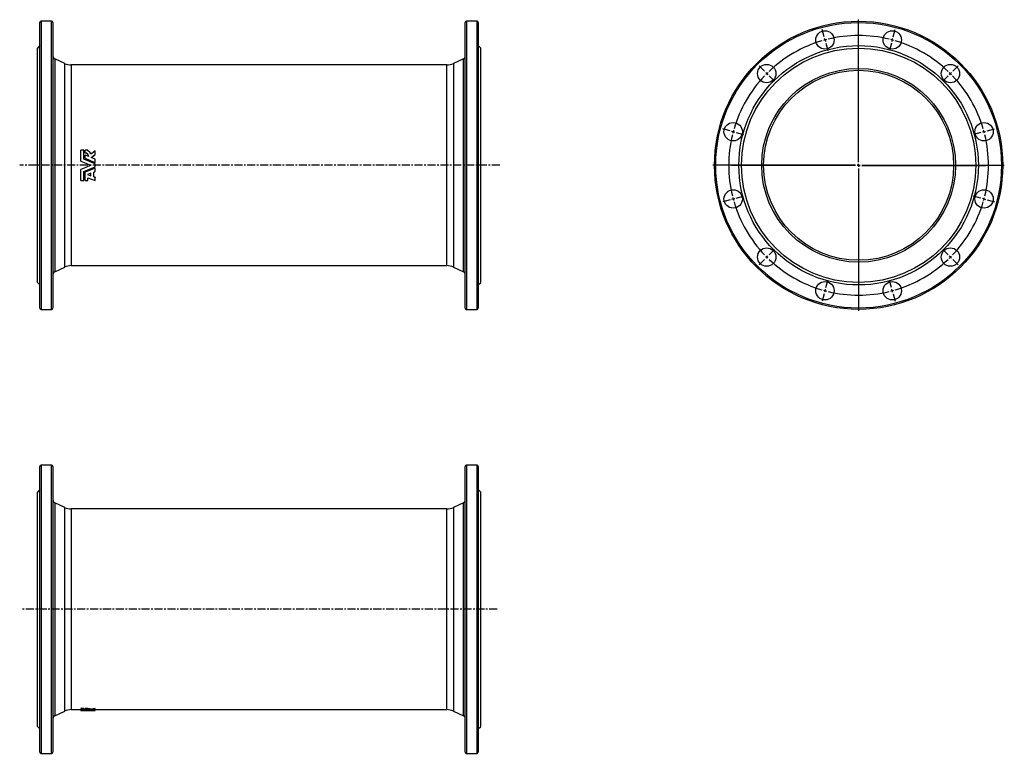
# Model space of a CAD drawing. Extents: x -198 to 1356, y -149 to 1010.
import ezdxf

# ---------------------------------------------------------------- set-up
doc = ezdxf.new("R2010")
doc.units = 0
doc.linetypes.add('CENTERX2', pattern=[20.32, 12.7, -2.54, 2.54, -2.54])
doc.layers.get('0').update_dxf_attribs({"linetype": 'CONTINUOUS'})
doc.layers.add('FORMAT', color=7, linetype='CONTINUOUS')

# ---------------------------------------------------------------- blocks, each defined once
blk = doc.blocks.new('SW_CENTERMARKSYMBOL_0')
at = {"layer": 'FORMAT', "color": 0}
for p, q in [((0, 5), (0, 230)), ((-5, 0), (-230, 0)), ((0, 0), (-2.5, 0)), ((0, 0), (0, 2.5)), ((0, 0), (0, -2.5)), ((0, 0), (2.5, 0)), ((5, 0), (230, 0)), ((0, -5), (0, -230))]:
    blk.add_line(p, q, dxfattribs=at)
blk = doc.blocks.new('SW_CENTERMARKSYMBOL_1')
at = {"layer": 'FORMAT', "color": 0}
for p, q in [((143.7, 149.8), (140.6, 161.4)), ((252.4, 149.8), (255.5, 161.4)), ((145, 145), (144.3, 147.4)), ((145, 145), (145.6, 142.5)), ((146.3, 140.1), (149.4, 128.5)), ((198, -48.1), (198, 147.5)), ((249.8, 140.1), (246.7, 128.5)), ((251.1, 145), (250.4, 142.5)), ((251.1, 145), (251.7, 147.4)), ((49.5, 95.4), (41, 103.9)), ((53.1, 91.9), (51.3, 93.7)), ((343, 91.9), (344.7, 93.7)), ((346.5, 95.4), (355, 103.9)), ((53.1, 91.9), (54.8, 90.1)), ((56.6, 88.4), (65.1, 79.9)), ((339.4, 88.4), (331, 79.9)), ((343, 91.9), (341.2, 90.1)), ((-4.8, 1.3), (-16.4, 4.4)), ((0, 0), (-2.4, 0.6)), ((0, 0), (2.4, -0.6)), ((396, 0), (393.6, -0.6)), ((396, 0), (398.4, 0.6)), ((400.9, 1.3), (412.5, 4.4)), ((4.8, -1.3), (16.4, -4.4)), ((391.2, -1.3), (379.6, -4.4)), ((193, -53.1), (-2.5, -53.1)), ((198, -53.1), (195.5, -53.1)), ((198, -53.1), (198, -50.6)), ((198, -53.1), (198, -55.6)), ((198, -53.1), (200.5, -53.1)), ((198, -58.1), (198, -253.6)), ((203, -53.1), (398.5, -53.1)), ((-4.8, -107.4), (-16.4, -110.5)), ((0, -106.1), (-2.4, -106.8)), ((0, -106.1), (2.4, -105.5)), ((4.8, -104.8), (16.4, -101.7)), ((391.2, -104.8), (379.6, -101.7)), ((396, -106.1), (393.6, -105.5)), ((396, -106.1), (398.4, -106.8)), ((400.9, -107.4), (412.5, -110.5)), ((56.6, -194.5), (65.1, -186)), ((339.4, -194.5), (331, -186)), ((49.5, -201.6), (41, -210)), ((53.1, -198), (51.3, -199.8)), ((53.1, -198), (54.8, -196.2)), ((343, -198), (341.2, -196.2)), ((343, -198), (344.7, -199.8)), ((346.5, -201.6), (355, -210)), ((145, -251.1), (145.6, -248.7)), ((146.3, -246.2), (149.4, -234.7)), ((249.8, -246.2), (246.7, -234.7)), ((251.1, -251.1), (250.4, -248.7)), ((143.7, -255.9), (140.6, -267.5)), ((145, -251.1), (144.3, -253.5)), ((251.1, -251.1), (251.7, -253.5)), ((252.4, -255.9), (255.5, -267.5))]:
    blk.add_line(p, q, dxfattribs=at)
for start, end in [(106.3975, 133.6025), (105, 105.6987), (104.3013, 105), (76.3975, 103.6025), (75, 75.6987), (74.3013, 75), (46.3975, 73.6025), (134.3013, 135), (45, 45.6987), (136.3975, 163.6025), (135, 135.6987), (44.3013, 45), (16.3975, 43.6025), (165, 165.6987), (164.3013, 165), (15, 15.6987), (14.3013, 15), (166.3975, 193.6025), (346.3975, 13.6025), (194.3013, 195), (195, 195.6987), (344.3013, 345), (345, 345.6987), (196.3975, 223.6025), (316.3975, 343.6025), (224.3013, 225), (225, 225.6987), (226.3975, 253.6025), (286.3975, 313.6025), (314.3013, 315), (315, 315.6987), (254.3013, 255), (255, 255.6987), (256.3975, 283.6025), (284.3013, 285), (285, 285.6987)]:
    blk.add_arc((198, -53.1), 205, start, end, dxfattribs=at)

msp = doc.modelspace()

# ---------------------------------------------------------------- linework, layer by layer
at = {"color": 7, "linetype": 'CONTINUOUS'}
for p, q in [((-166.4, 554.2), (-166.4, 1005.2)), ((-147.9, 1007.2), (-164.4, 1007.2)), ((-145.9, 1005.2), (-145.9, 779.7)), ((505.1, 554.2), (505.1, 1005.2)), ((523.6, 1007.2), (507.1, 1007.2)), ((525.6, 1005.2), (525.6, 779.7)), ((-166.4, 968.7), (-170.4, 964.7)), ((-170.4, 779.7), (-170.4, 964.7)), ((529.6, 964.7), (525.6, 968.7)), ((529.6, 779.7), (529.6, 964.7)), ((-127.3, 940.5), (-143, 947.8)), ((476, 938.2), (-116.8, 938.2)), ((502.2, 947.8), (486.5, 940.5)), ((-101.8, 786.2), (-101.8, 803.8)), ((-97, 803.8), (-101.8, 803.8)), ((-97, 789.5), (-97, 803.8)), ((-90.6, 803.8), (-95.2, 803.8)), ((-95.2, 799.2), (-95.2, 803.8)), ((-95.2, 799.2), (-95.2, 799)), ((-95.2, 790.7), (-95.2, 795.9)), ((-89.3, 793.5), (-95.2, 795.9)), ((-90.6, 802.4), (-90.6, 803.8)), ((-85.3, 791.9), (-78.9, 796.7)), ((-85.2, 791.8), (-78.9, 796.5)), ((-78.9, 796.7), (-78.9, 802.7)), ((-78.9, 796.7), (-78.9, 796.5)), ((-170.4, 594.7), (-170.4, 779.7)), ((-145.9, 779.7), (-145.9, 554.2)), ((-101.8, 786.2), (-101.8, 786.2)), ((-95.2, 790.7), (-95.2, 790.6)), ((-78.9, 789.2), (-85.3, 791.9)), ((-78.9, 784.1), (-78.9, 789.2)), ((-78.9, 784.1), (-78.9, 784)), ((-78.9, 777.2), (-78.9, 782.1)), ((525.6, 779.7), (525.6, 554.2)), ((529.6, 594.7), (529.6, 779.7)), ((-101.8, 773.1), (-101.8, 773.1)), ((-101.8, 755.5), (-101.8, 773.1)), ((-97, 755.5), (-97, 769.8)), ((-95.2, 768.7), (-95.2, 768.6)), ((-95.2, 755.5), (-95.2, 768.6)), ((-85.8, 767.3), (-91.5, 764.9)), ((-91.5, 764.9), (-85.8, 762.8)), ((-91.3, 765), (-85.8, 762.9)), ((-85.8, 762.8), (-85.8, 767.3)), ((-81.4, 769.1), (-78.9, 770.1)), ((-81.4, 761.6), (-81.4, 769.1)), ((-78.9, 760.8), (-81.4, 761.7)), ((-78.9, 775.3), (-78.9, 775.3)), ((-78.9, 770.1), (-78.9, 775.3)), ((-101.8, 755.5), (-97, 755.5)), ((-95.2, 755.5), (-90.6, 755.5)), ((-90.6, 755.5), (-90.6, 760)), ((-90.6, 760), (-78.9, 755.5)), ((-78.9, 760.6), (-81.4, 761.6)), ((-78.9, 760.8), (-78.9, 760.6)), ((-78.9, 755.5), (-78.9, 760.6)), ((-143, 611.5), (-127.3, 618.8)), ((-116.8, 621.2), (476, 621.2)), ((486.5, 618.8), (502.2, 611.5)), ((-170.4, 594.7), (-166.4, 590.7)), ((525.6, 590.7), (529.6, 594.7)), ((-164.4, 552.2), (-147.9, 552.2)), ((507.1, 552.2), (523.6, 552.2)), ((-166.4, -147), (-166.4, 304)), ((-147.9, 306), (-164.4, 306)), ((-145.9, 304), (-145.9, -147)), ((505.1, -147), (505.1, 304)), ((523.6, 306), (507.1, 306)), ((525.6, 304), (525.6, -147)), ((-166.4, 267.5), (-170.4, 263.5)), ((529.6, 263.5), (525.6, 267.5)), ((-170.4, -106.5), (-170.4, 263.5)), ((529.6, -106.5), (529.6, 263.5)), ((-127.3, 239.4), (-143, 246.7)), ((476, 237), (-116.8, 237)), ((502.2, 246.7), (486.5, 239.4)), ((-143, -89.6), (-127.3, -82.3)), ((-116.8, -80), (-101.8, -80)), ((-97, -78.2), (-101.8, -78.2)), ((-101.8, -78.2), (-101.8, -79.6)), ((-97, -79.6), (-101.8, -79.6)), ((-101.8, -81.3), (-101.8, -79.6)), ((-97, -78.2), (-97, -79.6)), ((-97, -81.2), (-97, -79.6)), ((-95.2, -79.7), (-97, -79.7)), ((-90.6, -78.2), (-95.2, -78.2)), ((-95.2, -79.6), (-95.2, -78.2)), ((-90.6, -79.6), (-95.2, -79.6)), ((-95.2, -80.3), (-95.2, -79.6)), ((-95.2, -80.6), (-95.2, -80.3)), ((-95.2, -81.1), (-95.2, -80.6)), ((-89.3, -80.9), (-95.2, -80.6)), ((-90.6, -79.6), (-90.6, -78.2)), ((-90.6, -79.8), (-90.6, -79.6)), ((-86.2, -80.5), (-86.2, -79)), ((-85.8, -81.5), (-78.9, -81.5)), ((-85.3, -81), (-78.9, -80.6)), ((-78.9, -81.2), (-85.3, -81)), ((-78.9, -79.8), (-78.9, -78.3)), ((-78.9, -80.6), (-78.9, -79.8)), ((-78.9, -80), (476, -80)), ((-78.9, -81.2), (-78.9, -80.6)), ((-78.9, -81.4), (-78.9, -81.2)), ((-78.9, -81.5), (-78.9, -81.4)), ((-78.9, -81.4), (-78.9, -81.4)), ((486.5, -82.3), (502.2, -89.6)), ((-170.4, -106.5), (-166.4, -110.5)), ((525.6, -110.5), (529.6, -106.5)), ((-164.4, -149), (-147.9, -149)), ((507.1, -149), (523.6, -149))]:
    msp.add_line(p, q, dxfattribs=at)
at = {"color": 8, "linetype": 'CONTINUOUS'}
for p, q in [((-164.4, 1007.2), (-164.4, 552.2)), ((-147.9, 779.7), (-147.9, 1007.2)), ((507.1, 1007.2), (507.1, 552.2)), ((523.6, 779.7), (523.6, 1007.2)), ((-143, 947.8), (-143, 779.7)), ((-127.3, 779.7), (-127.3, 940.5)), ((-116.8, 938.2), (-116.8, 779.7)), ((476, 779.7), (476, 938.2)), ((486.5, 940.5), (486.5, 618.8)), ((502.2, 611.5), (502.2, 947.8)), ((-147.9, 552.2), (-147.9, 779.7)), ((-143, 779.7), (-143, 611.5)), ((-127.3, 618.8), (-127.3, 779.7)), ((-116.8, 779.7), (-116.8, 621.2)), ((476, 621.2), (476, 779.7)), ((523.6, 552.2), (523.6, 779.7)), ((-164.4, 306), (-164.4, -149)), ((-147.9, -149), (-147.9, 306)), ((507.1, 306), (507.1, -149)), ((523.6, -149), (523.6, 306)), ((-143, 246.7), (-143, -89.6)), ((-127.3, -82.3), (-127.3, 239.4)), ((-116.8, 237), (-116.8, -80)), ((476, -80), (476, 237)), ((486.5, 239.4), (486.5, -82.3)), ((502.2, -89.6), (502.2, 246.7))]:
    msp.add_line(p, q, dxfattribs=at)
at = {"color": 7, "linetype": 'CONTINUOUS', "flags": 128}
for points in [[(-78.9, 802.7), (-82.5, 799.9), (-86.2, 797.2)], [(-101.8, 786.2), (-93.8, 782.9), (-85.8, 779.7)], [(-101.8, 786.2), (-93.8, 782.9), (-85.8, 779.7)], [(-85.8, 779.7), (-93.8, 776.4), (-101.8, 773.1)], [(-85.8, 779.7), (-93.8, 776.4), (-101.8, 773.1)], [(-78.9, 782.1), (-88, 785.8), (-97, 789.5)], [(-97, 769.8), (-88, 773.5), (-78.9, 777.2)], [(-95.2, 790.7), (-87.1, 787.4), (-78.9, 784.1)], [(-95.2, 790.6), (-87.1, 787.3), (-78.9, 784)], [(-78.9, 775.3), (-87.1, 771.9), (-95.2, 768.6)], [(-78.9, 775.3), (-87.1, 772), (-95.2, 768.7)], [(-101.8, -81.3), (-93.8, -81.4), (-85.8, -81.5)], [(-78.9, -81.4), (-88, -81.3), (-97, -81.2)], [(-95.2, -81.1), (-87.1, -81.3), (-78.9, -81.4)], [(-78.9, -78.3), (-82.5, -78.7), (-86.2, -79)], [(-78.9, -79.8), (-82.5, -80.2), (-86.2, -80.5)]]:
    msp.add_lwpolyline(points, dxfattribs=at)
at = {"color": 7, "linetype": 'CONTINUOUS'}
for centre, radius in [((1126, 779.7), 227.5), ((1072.9, 977.7), 14.5), ((1179.1, 977.7), 14.5), ((1126, 779.7), 189), ((1126, 779.7), 185), ((981, 924.6), 14.5), ((1126, 779.7), 153), ((1271, 924.6), 14.5), ((1126, 779.7), 150), ((928, 832.7), 14.5), ((1324, 832.7), 14.5), ((928, 726.6), 14.5), ((1324, 726.6), 14.5), ((981, 634.7), 14.5), ((1271, 634.7), 14.5), ((1072.9, 581.6), 14.5), ((1179.1, 581.6), 14.5)]:
    msp.add_circle(centre, radius, dxfattribs=at)
at = {"color": 8, "linetype": 'CONTINUOUS'}
msp.add_circle((1126, 779.7), 225.5, dxfattribs=at)
at = {"color": 7, "linetype": 'CONTINUOUS'}
for centre, radius, start, end in [((-164.4, 1005.2), 2, 90, 180), ((-147.9, 1005.2), 2, 0, 90), ((507.1, 1005.2), 2, 90, 180), ((523.6, 1005.2), 2, 0, 90), ((-140.9, 952.3), 5, 180, 245), ((500.1, 952.3), 5, 295, 0), ((-116.8, 963.2), 25, 245, 270), ((476, 963.2), 25, 270, 295), ((-95.2, 793.3), 5.97, 2.0524, 89.7767), ((-95.2, 793.1), 5.93, 3.5119, 90.1059), ((-93.2, 795.7), 7.19, 11.8833, 69.1047), ((-140.9, 607), 5, 115, 180), ((-116.8, 596.2), 25, 90, 115), ((476, 596.2), 25, 65, 90), ((500.1, 607), 5, 0, 65), ((-164.4, 554.2), 2, 180, 270), ((-147.9, 554.2), 2, 270, 0), ((507.1, 554.2), 2, 180, 270), ((523.6, 554.2), 2, 270, 0), ((-164.4, 304), 2, 90, 180), ((-147.9, 304), 2, 0, 90), ((507.1, 304), 2, 90, 180), ((523.6, 304), 2, 0, 90), ((-140.9, 251.2), 5, 180, 245), ((500.1, 251.2), 5, 295, 0), ((-116.8, 262), 25, 245, 270), ((476, 262), 25, 270, 295), ((-140.9, -94.2), 5, 115, 180), ((-116.8, -105), 25, 90, 115), ((-93.9, -97.4), 17.2, 74.19, 94.2087), ((-90.6, -94), 15.6, 73.3103, 89.9342), ((-90.7, -95.4), 15.5, 73.1812, 89.9067), ((476, -105), 25, 65, 90), ((500.1, -94.2), 5, 0, 65), ((-164.4, -147), 2, 180, 270), ((-147.9, -147), 2, 270, 0), ((507.1, -147), 2, 180, 270), ((523.6, -147), 2, 270, 0)]:
    msp.add_arc(centre, radius, start, end, dxfattribs=at)
at = {"layer": 'FORMAT', "linetype": 'CENTERX2'}
for p, q in [((559.7, 779.7), (-198.3, 779.7)), ((555.5, 78.5), (-196.2, 78.5))]:
    msp.add_line(p, q, dxfattribs=at)

# ---------------------------------------------------------------- block references
at = {"layer": 'FORMAT'}
for name, p in [('SW_CENTERMARKSYMBOL_0', (1126, 779.7)), ('SW_CENTERMARKSYMBOL_1', (928, 832.7))]:
    msp.add_blockref(name, p, dxfattribs=at)

doc.saveas('drawing.dxf')
